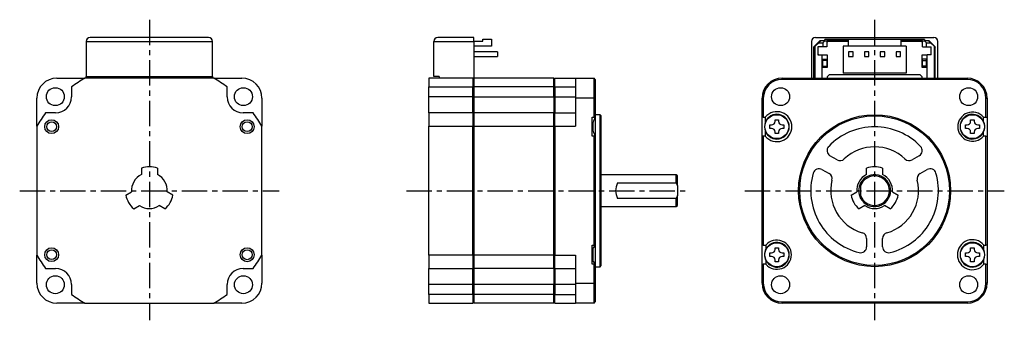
# Model space of a CAD drawing. Extents: x -214 to 32, y -32 to 43.
import ezdxf

# ---------------------------------------------------------------- set-up
doc = ezdxf.new("R2010")
doc.units = 0
doc.header["$MEASUREMENT"] = 0
doc.linetypes.add('CENTER', pattern=[10.16, 6.35, -1.27, 1.27, -1.27])
doc.layers.get('0').update_dxf_attribs({"linetype": 'CONTINUOUS'})

# ---------------------------------------------------------------- blocks, each defined once
blk = doc.blocks.new('A$C41413d06')
at = {"linetype": 'CENTER'}
for p, q in [((-181.75, 42.87), (-181.75, -32.5)), ((0, 42.87), (0, -32.5)), ((-214.25, 0), (-149.25, 0)), ((-117.34, 0), (-46.26, 0)), ((-32.5, 0), (32.5, 0))]:
    blk.add_line(p, q, dxfattribs=at)
at = {"color": 7, "linetype": 'Continuous', "lineweight": 25}
for p, q in [((-197.6, 37.4), (-197.6, 28.65)), ((-197.6, 37.4), (-165.9, 37.4)), ((-166.9, 38.4), (-196.6, 38.4)), ((-165.9, 28.65), (-165.9, 37.4)), ((-110.5, 28.65), (-110.5, 37.4)), ((-110.5, 37.4), (-100.4, 37.4)), ((-100.4, 38.4), (-109.5, 38.4)), ((-100.4, 37.4), (-100.4, 38.4)), ((-100.4, 37.45), (-98.2, 37.45)), ((-100.4, 37.4), (-100.4, 28.2)), ((-98.2, 37.45), (-98.2, 37.95)), ((-98.2, 37.95), (-96, 37.95)), ((-96, 37.95), (-96, 36.25)), ((-15.85, 37.4), (-15.85, 28.2)), ((-13.7, 37.6), (-15.2, 36.1)), ((-14.9, 36.2), (-14, 37.1)), ((-14.85, 38.4), (14.85, 38.4)), ((-13.5, 37.6), (-14, 37.1)), ((-14, 37.1), (-13, 37.1)), ((-12.5, 37.6), (-13.7, 37.6)), ((-12.5, 37.6), (-13, 37.1)), ((-13, 37.1), (-13, 36.1)), ((-6.64, 37.9), (-12.5, 37.9)), ((-12.5, 37.6), (-12.5, 37.9)), ((-12.5, 37.6), (-12, 37.6)), ((-12, 37.6), (-12, 36.1)), ((-6.64, 37.6), (-12, 37.6)), ((-12, 37.25), (-11.8, 37.25)), ((-11.8, 37.25), (-11.8, 37.45)), ((-11.8, 37.45), (-6.64, 37.45)), ((-6.64, 37.95), (-6.64, 36.25)), ((-6.64, 37.95), (6.64, 37.95)), ((6.64, 36.25), (6.64, 37.95)), ((12.5, 37.9), (6.64, 37.9)), ((12, 37.6), (6.64, 37.6)), ((6.64, 37.45), (11.8, 37.45)), ((11.8, 37.45), (11.8, 37.25)), ((11.8, 37.25), (12, 37.25)), ((12, 37.6), (12.5, 37.6)), ((12, 36.1), (12, 37.6)), ((12.5, 37.9), (12.5, 37.6)), ((12.5, 37.6), (13, 37.1)), ((13.7, 37.6), (12.5, 37.6)), ((13, 36.1), (13, 37.1)), ((13, 37.1), (14, 37.1)), ((13.5, 37.6), (14, 37.1)), ((15.2, 36.1), (13.7, 37.6)), ((14, 37.1), (14.9, 36.2)), ((15.85, 28.2), (15.85, 37.4)), ((-96, 36.25), (-100.4, 36.25)), ((-94.5, 34.82), (-100.4, 34.82)), ((-94.5, 34.82), (-94.5, 33.68)), ((-14.9, 36.2), (-15.2, 35.9)), ((-15.2, 28.2), (-15.2, 36.1)), ((-14.9, 28.2), (-14.9, 36.2)), ((-13, 36.1), (-14.2, 36.1)), ((-14.2, 36.1), (-14.2, 34.1)), ((-12, 36.1), (-13, 36.1)), ((-7.89, 36.25), (-7.89, 29.45)), ((-6.64, 36.25), (-7.89, 36.25)), ((6.64, 36.25), (-6.64, 36.25)), ((-6.51, 34.82), (-6.51, 33.68)), ((-5.37, 34.82), (-6.51, 34.82)), ((-5.37, 33.68), (-5.37, 34.82)), ((-1.41, 34.82), (-2.55, 34.82)), ((-2.55, 34.82), (-2.55, 33.68)), ((-1.41, 33.68), (-1.41, 34.82)), ((1.41, 34.82), (1.41, 33.68)), ((2.55, 34.82), (1.41, 34.82)), ((2.55, 33.68), (2.55, 34.82)), ((5.37, 34.82), (5.37, 33.68)), ((6.51, 34.82), (5.37, 34.82)), ((6.51, 33.68), (6.51, 34.82)), ((7.89, 36.25), (6.64, 36.25)), ((7.89, 36.25), (7.89, 29.45)), ((12, 36.1), (13, 36.1)), ((13, 36.1), (14.2, 36.1)), ((14.2, 34.1), (14.2, 36.1)), ((14.9, 36.2), (14.9, 28.2)), ((14.9, 36.2), (15.2, 35.9)), ((15.2, 28.2), (15.2, 36.1)), ((-100.4, 33.68), (-94.5, 33.68)), ((-14.2, 34.1), (-13.2, 34.1)), ((-13.2, 34.1), (-13.2, 28.2)), ((-11.8, 33.95), (-13.2, 33.95)), ((-13, 32.95), (-12, 32.95)), ((-13, 32.62), (-13, 32.95)), ((-12, 32.62), (-13, 32.62)), ((-13, 31.25), (-13, 32.62)), ((-12, 32.95), (-12, 32.62)), ((-12, 32.62), (-12, 31.25)), ((-11.8, 30.95), (-11.8, 33.95)), ((-6.51, 33.68), (-5.37, 33.68)), ((-2.55, 33.68), (-1.41, 33.68)), ((1.41, 33.68), (2.55, 33.68)), ((5.37, 33.68), (6.51, 33.68)), ((13.2, 33.95), (11.8, 33.95)), ((11.8, 33.95), (11.8, 30.95)), ((13, 32.95), (12, 32.95)), ((12, 32.62), (12, 32.95)), ((12, 32.62), (13, 32.62)), ((12, 31.25), (12, 32.62)), ((13, 32.62), (13, 32.95)), ((13, 31.25), (13, 32.62)), ((13.2, 28.2), (13.2, 34.1)), ((14.2, 34.1), (13.2, 34.1)), ((-13.2, 30.95), (-11.8, 30.95)), ((-13, 31.25), (-12, 31.25)), ((-13, 30.95), (-13, 31.25)), ((-12, 31.25), (-12, 30.95)), ((11.8, 30.95), (13.2, 30.95)), ((13, 31.25), (12, 31.25)), ((12, 30.95), (12, 31.25)), ((13, 30.95), (13, 31.25)), ((-204.95, 28.2), (-197.91, 28.2)), ((-165.59, 28.2), (-197.91, 28.2)), ((-197.6, 28.65), (-165.9, 28.65)), ((-197.6, 28.2), (-197.6, 28.65)), ((-165.9, 28.65), (-165.9, 28.2)), ((-165.59, 28.2), (-158.55, 28.2)), ((-100.7, 28.2), (-111.75, 28.2)), ((-111.75, 28.2), (-111.75, 26)), ((-109.1, 28.65), (-110.5, 28.65)), ((-109.1, 28.65), (-109.1, 28.2)), ((-100.7, 28.2), (-100.7, 26)), ((-100.4, 27.9), (-100.7, 28.2)), ((-100.4, 28.2), (-100.7, 28.2)), ((-80.4, 28.2), (-100.4, 28.2)), ((-100.4, 28.2), (-100.4, 26)), ((-80.1, 28.2), (-80.4, 27.9)), ((-80.4, 26), (-80.4, 28.2)), ((-80.1, 26), (-80.1, 28.2)), ((-80.1, 28.2), (-75, 28.2)), ((-75, 28.2), (-75, 23.2)), ((-75, 28.2), (-70.3, 28.2)), ((-70.3, 23.2), (-70.3, 28.2)), ((-70, 27.9), (-70.3, 28.2)), ((-70, 27.9), (-70, 23.2)), ((-23.2, 27.9), (-23.2, 28.2)), ((-23.2, 28.2), (23.2, 28.2)), ((23.2, 27.9), (-23.2, 27.9)), ((-11.3, 29.1), (-11.8, 28.6)), ((-11.8, 28.2), (-11.8, 28.6)), ((-11.3, 29.1), (11.3, 29.1)), ((7.89, 29.45), (-7.89, 29.45)), ((11.8, 28.6), (11.3, 29.1)), ((11.8, 28.6), (11.8, 28.2)), ((23.2, 28.2), (23.2, 27.9)), ((-201.25, 26), (-201.25, 23.5)), ((-162.25, 23.5), (-162.25, 26)), ((-111.75, 26), (-100.7, 26)), ((-111.75, 23.5), (-111.75, 26)), ((-100.7, 23.5), (-100.7, 26)), ((-100.7, 26), (-100.4, 25.85)), ((-80.4, 26), (-100.4, 26)), ((-100.4, 26), (-100.4, 23.5)), ((-80.4, 25.85), (-80.1, 26)), ((-80.4, 23.5), (-80.4, 26)), ((-80.1, 26), (-80.1, 23.5)), ((-80.1, 26), (-75, 26)), ((-209.95, 16.16), (-209.95, 23.2)), ((-153.55, 23.2), (-153.55, 16.16)), ((-100.7, 23.5), (-111.75, 23.5)), ((-111.75, 19.5), (-111.75, 23.5)), ((-100.7, 19.5), (-100.7, 23.5)), ((-100.4, 23.5), (-100.7, 23.5)), ((-100.4, 23.5), (-80.4, 23.5)), ((-100.4, 23.5), (-100.4, 19.5)), ((-80.1, 23.5), (-80.4, 23.5)), ((-80.4, 23.5), (-80.4, 19.5)), ((-80.1, 23.5), (-80.1, 19.5)), ((-80.1, 23.5), (-75, 23.5)), ((-75, 23.2), (-75, 16.16)), ((-70.3, 23.2), (-75, 23.2)), ((-70.3, 18.45), (-70.3, 23.2)), ((-70.3, 23.2), (-70, 23.2)), ((-70, 23.2), (-70, 18.45)), ((-28.2, 18.45), (-28.2, 23.2)), ((-28.2, 23.2), (-27.9, 23.2)), ((-27.9, 23.2), (-27.9, 18.45)), ((27.9, 18.45), (27.9, 23.2)), ((27.9, 23.2), (28.2, 23.2)), ((28.2, 23.2), (28.2, 18.45)), ((-205.25, 19.5), (-207.75, 19.5)), ((-155.75, 19.5), (-158.25, 19.5)), ((-100.7, 19.5), (-111.75, 19.5)), ((-111.75, 19.5), (-111.75, 16.16)), ((-100.7, 19.5), (-100.7, 16.16)), ((-100.4, 19.2), (-100.7, 19.5)), ((-80.4, 19.5), (-100.4, 19.5)), ((-100.4, 19.5), (-100.4, 16.16)), ((-80.1, 19.5), (-80.4, 19.2)), ((-80.4, 16.16), (-80.4, 19.5)), ((-80.1, 16.16), (-80.1, 19.5)), ((-80.1, 19.5), (-75, 19.5)), ((-70.8, 18.45), (-70.3, 18.45)), ((-70.8, 13.65), (-70.8, 18.45)), ((-70, 18.45), (-70.3, 18.45)), ((-68.8, 19.05), (-70, 19.05)), ((-70, 18.47), (-70, 13.63)), ((-68.5, 18.75), (-68.8, 19.05)), ((-68.8, -19.05), (-68.8, 19.05)), ((-68.5, -18.75), (-68.5, 18.75)), ((-27.9, 18.45), (-28.2, 18.45)), ((-28.2, 13.65), (-28.2, 18.45)), ((-27.9, 18.45), (-27.39, 18.45)), ((-24.94, 17.8), (-24.06, 17.8)), ((-24.94, 17.39), (-24.94, 17.8)), ((-24.06, 17.8), (-24.06, 17.39)), ((24.06, 17.8), (24.94, 17.8)), ((24.06, 17.39), (24.06, 17.8)), ((24.94, 17.8), (24.94, 17.39)), ((27.25, 18.45), (27.9, 18.45)), ((27.25, 17.48), (27.25, 18.45)), ((27.9, 18.45), (28.2, 18.45)), ((28.2, 18.45), (28.2, 13.65)), ((-209.95, 16.16), (-209.95, -16.16)), ((-153.55, -16.16), (-153.55, 16.16)), ((-111.75, 16.16), (-100.7, 16.16)), ((-111.75, -16.16), (-111.75, 16.16)), ((-100.7, -16.16), (-100.7, 16.16)), ((-100.7, 16.16), (-100.4, 16.08)), ((-100.4, 16.16), (-80.4, 16.16)), ((-100.4, 16.16), (-100.4, -16.16)), ((-80.4, 16.08), (-80.1, 16.16)), ((-80.4, -16.16), (-80.4, 16.16)), ((-80.1, 16.16), (-80.1, -16.16)), ((-80.1, 16.16), (-75, 16.16)), ((-70.8, 17.18), (-70.55, 17.18)), ((-70.55, 14.92), (-70.8, 14.92)), ((-70.78, 17.18), (-70.78, 16.05)), ((-70.78, 16.05), (-70.78, 14.92)), ((-70.58, 17.18), (-70.58, 16.05)), ((-70.58, 16.05), (-70.58, 14.92)), ((-70.55, 14.91), (-70.55, 17.19)), ((-26.25, 16.49), (-25.84, 16.49)), ((-26.25, 15.61), (-26.25, 16.49)), ((-25.84, 15.61), (-26.25, 15.61)), ((-23.16, 16.49), (-22.75, 16.49)), ((-22.75, 15.61), (-23.16, 15.61)), ((-22.75, 16.49), (-22.75, 15.61)), ((22.75, 16.49), (23.16, 16.49)), ((22.75, 15.61), (22.75, 16.49)), ((23.16, 15.61), (22.75, 15.61)), ((25.84, 16.49), (26.25, 16.49)), ((26.25, 15.61), (25.84, 15.61)), ((26.25, 16.49), (26.25, 15.61)), ((-70.3, 13.65), (-70.8, 13.65)), ((-70.3, -13.65), (-70.3, 13.65)), ((-70, 13.65), (-70.3, 13.65)), ((-70, 13.65), (-70, -13.65)), ((-28.2, -13.65), (-28.2, 13.65)), ((-27.9, 13.65), (-28.2, 13.65)), ((-27.9, 13.65), (-27.9, -13.65)), ((-27.39, 13.65), (-27.9, 13.65)), ((-24.94, 14.3), (-24.94, 14.71)), ((-24.06, 14.3), (-24.94, 14.3)), ((-24.06, 14.71), (-24.06, 14.3)), ((24.06, 14.3), (24.06, 14.71)), ((24.94, 14.3), (24.06, 14.3)), ((24.94, 14.71), (24.94, 14.3)), ((27.25, 13.65), (27.25, 14.62)), ((27.9, 13.65), (27.25, 13.65)), ((27.9, -13.65), (27.9, 13.65)), ((27.9, 13.65), (28.2, 13.65)), ((28.2, 13.65), (28.2, -13.65)), ((-9.39, 7.73), (-11.19, 8.77)), ((11.19, 8.77), (9.39, 7.73)), ((-183.75, 5.66), (-183.75, 4.03)), ((-179.75, 5.66), (-179.75, 4.03)), ((-13.19, 5.3), (-11.39, 4.27)), ((-2, 4.03), (-2, 5.66)), ((2, 5.66), (2, 4.03)), ((11.39, 4.27), (13.19, 5.3)), ((-49.7, 4), (-68.5, 4)), ((-49.4, 3.7), (-49.7, 4)), ((-49.7, 1.94), (-49.7, 4)), ((-49.4, 1.2), (-49.4, 3.7)), ((-64.4, 1.94), (-49.7, 1.94)), ((-49.7, 1.94), (-49.4, 1.2)), ((-49.4, 1.2), (-49.4, -1.2)), ((-3.5, 1.94), (-3.5, 1.2)), ((-3.5, 1.2), (-3.5, -1.2)), ((-187.65, -1.1), (-186.24, -0.28)), ((-175.85, -1.1), (-177.26, -0.28)), ((-49.7, -1.94), (-64.4, -1.94)), ((-49.4, -1.2), (-49.7, -1.94)), ((-49.7, -4), (-49.7, -1.94)), ((-49.4, -3.7), (-49.4, -1.2)), ((-5.9, -1.1), (-4.49, -0.28)), ((-3.5, -1.2), (-3.5, -1.94)), ((4.49, -0.28), (5.9, -1.1)), ((-185.65, -4.56), (-184.24, -3.75)), ((-177.85, -4.56), (-179.26, -3.75)), ((-68.5, -4), (-49.7, -4)), ((-49.7, -4), (-49.4, -3.7)), ((-2.49, -3.75), (-3.9, -4.56)), ((3.9, -4.56), (2.49, -3.75)), ((-2, -12), (-2, -14.07)), ((2, -14.07), (2, -12)), ((-70.8, -13.65), (-70.3, -13.65)), ((-70.8, -18.45), (-70.8, -13.65)), ((-70.8, -14.62), (-70.66, -14.62)), ((-70.78, -14.62), (-70.78, -16.05)), ((-70, -13.65), (-70.66, -14.62)), ((-70.58, -14.49), (-70.58, -16.05)), ((-70, -13.65), (-70.3, -13.65)), ((-70, -13.65), (-70, -18.46)), ((-27.9, -13.65), (-28.2, -13.65)), ((-28.2, -18.45), (-28.2, -13.65)), ((-27.9, -13.65), (-27.25, -13.65)), ((-27.25, -13.65), (-27.25, -14.62)), ((-24.94, -14.71), (-24.94, -14.3)), ((-24.94, -14.3), (-24.06, -14.3)), ((-24.06, -14.3), (-24.06, -14.71)), ((24.06, -14.3), (24.94, -14.3)), ((24.06, -14.71), (24.06, -14.3)), ((24.94, -14.3), (24.94, -14.71)), ((27.39, -13.65), (27.35, -13.65)), ((27.39, -13.65), (27.9, -13.65)), ((28.2, -13.65), (27.9, -13.65)), ((28.2, -13.65), (28.2, -18.45)), ((-209.95, -23.2), (-209.95, -16.16)), ((-153.55, -16.16), (-153.55, -23.2)), ((-100.7, -16.16), (-111.75, -16.16)), ((-111.75, -16.16), (-111.75, -19.5)), ((-100.4, -16.08), (-100.7, -16.16)), ((-100.7, -16.16), (-100.7, -19.5)), ((-80.4, -16.16), (-100.4, -16.16)), ((-100.4, -16.16), (-100.4, -19.5)), ((-80.1, -16.16), (-80.4, -16.08)), ((-80.4, -19.5), (-80.4, -16.16)), ((-80.1, -16.16), (-75, -16.16)), ((-80.1, -19.5), (-80.1, -16.16)), ((-75, -16.16), (-75, -23.2)), ((-70.78, -16.05), (-70.78, -17.48)), ((-70.58, -16.05), (-70.58, -17.61)), ((-26.25, -16.49), (-26.25, -15.61)), ((-26.25, -15.61), (-25.84, -15.61)), ((-25.84, -16.49), (-26.25, -16.49)), ((-23.16, -15.61), (-22.75, -15.61)), ((-22.75, -16.49), (-23.16, -16.49)), ((-22.75, -15.61), (-22.75, -16.49)), ((22.75, -15.61), (23.16, -15.61)), ((22.75, -16.49), (22.75, -15.61)), ((23.16, -16.49), (22.75, -16.49)), ((25.84, -15.61), (26.25, -15.61)), ((26.25, -16.49), (25.84, -16.49)), ((26.25, -15.61), (26.25, -16.49)), ((-207.75, -19.5), (-205.25, -19.5)), ((-158.25, -19.5), (-155.75, -19.5)), ((-111.75, -19.5), (-100.7, -19.5)), ((-111.75, -23.5), (-111.75, -19.5)), ((-100.7, -19.5), (-100.4, -19.2)), ((-100.7, -23.5), (-100.7, -19.5)), ((-80.4, -19.5), (-100.4, -19.5)), ((-100.4, -19.5), (-100.4, -23.5)), ((-80.4, -19.2), (-80.1, -19.5)), ((-80.4, -19.5), (-80.4, -23.5)), ((-80.1, -19.5), (-75, -19.5)), ((-80.1, -19.5), (-80.1, -23.5)), ((-70.66, -17.48), (-70.8, -17.48)), ((-70.3, -18.45), (-70.8, -18.45)), ((-70.66, -17.48), (-70, -18.45)), ((-70.3, -23.2), (-70.3, -18.45)), ((-70.3, -18.45), (-70, -18.45)), ((-70, -18.45), (-70, -23.2)), ((-70, -19.05), (-68.8, -19.05)), ((-68.8, -19.05), (-68.5, -18.75)), ((-28.2, -18.45), (-27.9, -18.45)), ((-28.2, -23.2), (-28.2, -18.45)), ((-27.9, -18.45), (-27.9, -23.2)), ((-27.25, -18.45), (-27.9, -18.45)), ((-27.25, -17.48), (-27.25, -18.45)), ((-24.94, -17.8), (-24.94, -17.39)), ((-24.06, -17.8), (-24.94, -17.8)), ((-24.06, -17.39), (-24.06, -17.8)), ((24.06, -17.8), (24.06, -17.39)), ((24.94, -17.8), (24.06, -17.8)), ((24.94, -17.39), (24.94, -17.8)), ((27.35, -18.45), (27.39, -18.45)), ((27.9, -18.45), (27.39, -18.45)), ((27.9, -23.2), (27.9, -18.45)), ((27.9, -18.45), (28.2, -18.45)), ((28.2, -18.45), (28.2, -23.2)), ((-201.25, -23.5), (-201.25, -26)), ((-162.25, -26), (-162.25, -23.5)), ((-100.7, -23.5), (-111.75, -23.5)), ((-111.75, -26), (-111.75, -23.5)), ((-100.4, -23.5), (-100.7, -23.5)), ((-100.7, -26), (-100.7, -23.5)), ((-80.4, -23.5), (-100.4, -23.5)), ((-100.4, -23.5), (-100.4, -26)), ((-80.1, -23.5), (-80.4, -23.5)), ((-80.4, -26), (-80.4, -23.5)), ((-75, -23.5), (-80.1, -23.5)), ((-80.1, -23.5), (-80.1, -26)), ((-75, -23.2), (-70.3, -23.2)), ((-75, -23.2), (-75, -28.2)), ((-70.3, -28.2), (-70.3, -23.2)), ((-70, -23.2), (-70.3, -23.2)), ((-70, -23.2), (-70, -27.9)), ((-27.9, -23.2), (-28.2, -23.2)), ((28.2, -23.2), (27.9, -23.2)), ((-100.7, -26), (-111.75, -26)), ((-111.75, -26), (-111.75, -28.2)), ((-100.4, -25.85), (-100.7, -26)), ((-100.7, -26), (-100.7, -28.2)), ((-80.4, -26), (-100.4, -26)), ((-100.4, -26), (-100.4, -28.2)), ((-80.1, -26), (-80.4, -25.85)), ((-80.4, -28.2), (-80.4, -26)), ((-80.1, -26), (-75, -26)), ((-80.1, -28.2), (-80.1, -26)), ((-197.91, -28.2), (-204.95, -28.2)), ((-197.91, -28.2), (-165.59, -28.2)), ((-158.55, -28.2), (-165.59, -28.2)), ((-111.75, -28.2), (-100.7, -28.2)), ((-100.7, -28.2), (-100.4, -27.9)), ((-80.4, -28.2), (-100.4, -28.2)), ((-80.4, -27.9), (-80.1, -28.2)), ((-80.1, -28.2), (-75, -28.2)), ((-70.3, -28.2), (-75, -28.2)), ((-70.3, -28.2), (-70, -27.9)), ((-23.2, -27.9), (23.2, -27.9)), ((-23.2, -28.2), (-23.2, -27.9)), ((23.2, -28.2), (-23.2, -28.2)), ((23.2, -27.9), (23.2, -28.2))]:
    blk.add_line(p, q, dxfattribs=at)
for centre, radius in [((-205.32, 23.57), 2.25), ((-158.18, 23.57), 2.25), ((-23.57, 23.57), 2.25), ((23.57, 23.57), 2.25), ((-206.25, 16.05), 1.74), ((-206.25, 16.05), 1.24), ((-157.25, 16.05), 1.75), ((-157.25, 16.05), 1.25), ((-24.5, 16.05), 3), ((0, 0), 19.05), ((0, 0), 18.75), ((24.5, 16.05), 3), ((-206.25, -16.05), 1.74), ((-157.25, -16.05), 1.75), ((-24.5, -16.05), 3), ((24.5, -16.05), 3), ((-206.25, -16.05), 1.24), ((-157.25, -16.05), 1.25), ((-205.32, -23.57), 2.25), ((-158.18, -23.57), 2.25), ((-23.57, -23.57), 2.25), ((23.57, -23.57), 2.25)]:
    blk.add_circle(centre, radius, dxfattribs=at)
for centre, radius, start, end in [((-196.6, 37.4), 1, 90, 180), ((-166.9, 37.4), 1, 0, 90), ((-109.5, 37.4), 1, 90, 180), ((-14.85, 37.4), 1, 90, 180), ((14.85, 37.4), 1, 0, 90), ((-13.8, 34.35), 0.4, 180, 218.6822), ((13.8, 34.35), 0.4, 321.3178, 0), ((-204.95, 23.2), 5, 90, 180), ((-181.75, 0), 32.5, 119.8084, 126.8699), ((-181.75, 0), 32.5, 53.1301, 60.1916), ((-158.55, 23.2), 5, 0, 90), ((-23.2, 23.2), 5, 90, 180), ((-23.2, 23.2), 4.7, 90, 180), ((23.2, 23.2), 5, 0, 90), ((23.2, 23.2), 4.7, 0, 90), ((-205.25, 23.5), 4, 270, 0), ((-158.25, 23.5), 4, 180, 270), ((-24.5, 16.05), 3.76, 219.7224, 140.2776), ((-181.75, 0), 32.5, 143.1301, 150.1916), ((-181.75, 0), 32.5, 29.8084, 36.8699), ((-24.5, 16.05), 3.1, 201.2862, 158.7138), ((-25.84, 17.39), 0.9, 270, 0), ((-23.16, 17.39), 0.9, 180, 270), ((24.5, 16.05), 3.65, 41.1121, 318.8879), ((24.5, 16.05), 3.1, 27.4893, 332.5107), ((23.16, 17.39), 0.9, 270, 0), ((25.84, 17.39), 0.9, 180, 270), ((24.5, 16.05), 3.1, 332.5107, 27.4893), ((-24.5, 16.05), 3.1, 158.7138, 201.2862), ((-25.84, 14.71), 0.9, 0, 90), ((-23.16, 14.71), 0.9, 90, 180), ((0, 0), 16, 43.968, 136.032), ((23.16, 14.71), 0.9, 0, 90), ((25.84, 14.71), 0.9, 90, 180), ((-10.44, 10.07), 1.5, 136.032, 240), ((0, 0), 11, 46.2602, 133.7398), ((10.44, 10.07), 1.5, 300, 43.968), ((-8.64, 9.03), 1.5, 240, 313.7398), ((8.64, 9.03), 1.5, 226.2602, 300), ((-181.75, 0), 6, 70.5288, 109.4712), ((-13.94, 4), 1.5, 60, 163.968), ((0, 0), 6, 70.5288, 109.4712), ((13.94, 4), 1.5, 16.032, 120), ((-181.75, 0), 4.5, 116.3878, 183.6122), ((-181.75, 0), 4.5, 356.3878, 63.6122), ((0, 0), 16, 163.968, 256.032), ((-12.14, 2.97), 1.5, 346.2602, 60), ((0, 0), 11, 166.2602, 253.7398), ((0, 0), 4.5, 116.3878, 183.6122), ((0, 0), 4, 208.955, 151.045), ((0, 0), 3.7, 198.9246, 161.0754), ((0, 0), 4.5, 356.3878, 63.6122), ((0, 0), 11, 286.2602, 13.7398), ((0, 0), 16, 283.968, 16.032), ((12.14, 2.97), 1.5, 120, 193.7398), ((-60.9, 0), 4, 151.045, 208.955), ((0, 0), 4, 151.045, 208.955), ((-181.75, 0), 6, 190.5288, 229.4712), ((-181.75, 0), 6, 310.5288, 349.4712), ((0, 0), 6, 190.5288, 229.4712), ((0, 0), 6, 310.5288, 349.4712), ((-181.75, 0), 4.5, 236.3878, 303.6122), ((0, 0), 4.5, 236.3878, 303.6122), ((-3.5, -12), 1.5, 0, 73.7398), ((3.5, -12), 1.5, 106.2602, 180), ((24.5, -16.05), 3.76, 39.7224, 320.2776), ((-24.5, -16.05), 3.1, 152.5107, 207.4893), ((-24.5, -16.05), 3.65, 221.1121, 138.8879), ((-24.5, -16.05), 3.1, 207.4893, 152.5107), ((-25.84, -14.71), 0.9, 270, 0), ((-23.16, -14.71), 0.9, 180, 270), ((-3.5, -14.07), 1.5, 256.032, 0), ((3.5, -14.07), 1.5, 180, 283.968), ((24.5, -16.05), 3.1, 23.038, 336.962), ((23.16, -14.71), 0.9, 270, 0), ((25.84, -14.71), 0.9, 180, 270), ((-181.75, 0), 32.5, 209.8084, 216.8699), ((-181.75, 0), 32.5, 323.1301, 330.1916), ((-25.84, -17.39), 0.9, 0, 90), ((-23.16, -17.39), 0.9, 90, 180), ((23.16, -17.39), 0.9, 0, 90), ((25.84, -17.39), 0.9, 90, 180), ((24.5, -16.05), 3.1, 336.962, 23.038), ((-205.25, -23.5), 4, 0, 90), ((-158.25, -23.5), 4, 90, 180), ((-204.95, -23.2), 5, 180, 270), ((-158.55, -23.2), 5, 270, 0), ((-23.2, -23.2), 5, 180, 270), ((-23.2, -23.2), 4.7, 180, 270), ((23.2, -23.2), 4.7, 270, 0), ((23.2, -23.2), 5, 270, 0), ((-181.75, 0), 32.5, 233.1301, 240.1916), ((-181.75, 0), 32.5, 299.8084, 306.8699)]:
    blk.add_arc(centre, radius, start, end, dxfattribs=at)
for points, knots in [([(-70, 18.45), (-70.11, 18.25), (-70.32, 17.83), (-70.47, 17.4), (-70.55, 17.18)], [0, 0, 0, 0, 0.49794, 1, 1, 1, 1]), ([(-27.39, 18.45), (-27.39, 18.25), (-27.39, 17.83), (-27.39, 17.4), (-27.39, 17.18)], [0, 0, 0, 0, 0.49794, 1, 1, 1, 1]), ([(-70.55, 14.92), (-70.47, 14.71), (-70.32, 14.27), (-70.11, 13.86), (-70, 13.65)], [0, 0, 0, 0, 0.497282, 1, 1, 1, 1]), ([(-27.39, 14.92), (-27.39, 14.71), (-27.39, 14.27), (-27.39, 13.86), (-27.39, 13.65)], [0, 0, 0, 0, 0.497282, 1, 1, 1, 1]), ([(27.35, -14.84), (27.35, -14.63), (27.35, -14.23), (27.35, -13.84), (27.35, -13.65)], [0, 0, 0, 0, 0.497783, 1, 1, 1, 1]), ([(27.35, -18.45), (27.35, -18.26), (27.35, -17.87), (27.35, -17.47), (27.35, -17.26)], [0, 0, 0, 0, 0.498297, 1, 1, 1, 1])]:
    blk.add_open_spline(points, degree=3, knots=knots, dxfattribs=at)

msp = doc.modelspace()

# ---------------------------------------------------------------- block references
msp.add_blockref('A$C41413d06', (0, 0))

doc.saveas('drawing.dxf')
